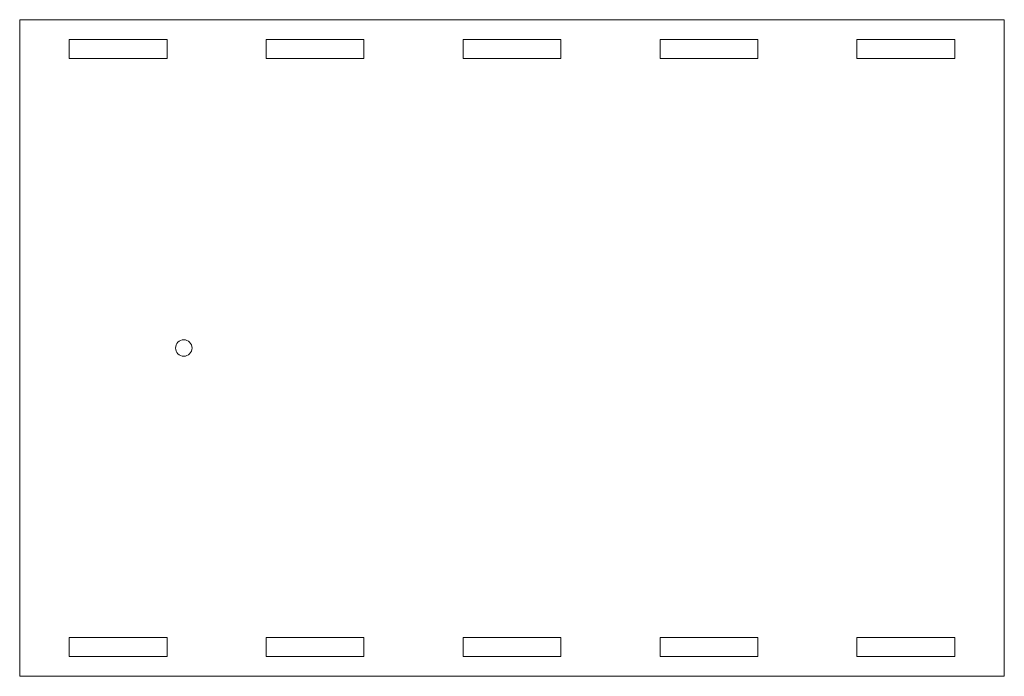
# Model space of a CAD drawing. Header units: millimetres. Extents: x -150 to 150, y -100 to 100.
import ezdxf

# ---------------------------------------------------------------- set-up
doc = ezdxf.new("R2010")
doc.units = ezdxf.units.MM

msp = doc.modelspace()

# ---------------------------------------------------------------- linework, layer by layer
at = {"color": 7, "linetype": 'Continuous', "lineweight": 15}
for p, q in [((-150, 100), (150, 100)), ((-150, -100), (-150, 100)), ((150, 100), (150, -100)), ((-134.9, 94), (-105.1, 94)), ((-134.9, 88.2), (-134.9, 94)), ((-105.1, 94), (-105.1, 88.2)), ((-74.9, 94), (-45.1, 94)), ((-74.9, 88.2), (-74.9, 94)), ((-45.1, 94), (-45.1, 88.2)), ((-14.9, 94), (14.9, 94)), ((-14.9, 88.2), (-14.9, 94)), ((14.9, 94), (14.9, 88.2)), ((45.1, 94), (74.9, 94)), ((45.1, 88.2), (45.1, 94)), ((74.9, 94), (74.9, 88.2)), ((105.1, 94), (134.9, 94)), ((105.1, 88.2), (105.1, 94)), ((134.9, 94), (134.9, 88.2)), ((-105.1, 88.2), (-134.9, 88.2)), ((-45.1, 88.2), (-74.9, 88.2)), ((14.9, 88.2), (-14.9, 88.2)), ((74.9, 88.2), (45.1, 88.2)), ((134.9, 88.2), (105.1, 88.2)), ((-134.9, -94), (-134.9, -88.2)), ((-134.9, -88.2), (-105.1, -88.2)), ((-105.1, -88.2), (-105.1, -94)), ((-74.9, -88.2), (-45.1, -88.2)), ((-74.9, -94), (-74.9, -88.2)), ((-45.1, -88.2), (-45.1, -94)), ((-14.9, -88.2), (14.9, -88.2)), ((-14.9, -94), (-14.9, -88.2)), ((14.9, -88.2), (14.9, -94)), ((45.1, -88.2), (74.9, -88.2)), ((45.1, -94), (45.1, -88.2)), ((74.9, -88.2), (74.9, -94)), ((105.1, -88.2), (134.9, -88.2)), ((105.1, -94), (105.1, -88.2)), ((134.9, -88.2), (134.9, -94)), ((-105.1, -94), (-134.9, -94)), ((-45.1, -94), (-74.9, -94)), ((14.9, -94), (-14.9, -94)), ((74.9, -94), (45.1, -94)), ((134.9, -94), (105.1, -94)), ((150, -100), (-150, -100))]:
    msp.add_line(p, q, dxfattribs=at)
msp.add_circle((-100, 0), 2.5, dxfattribs=at)

doc.saveas('drawing.dxf')
